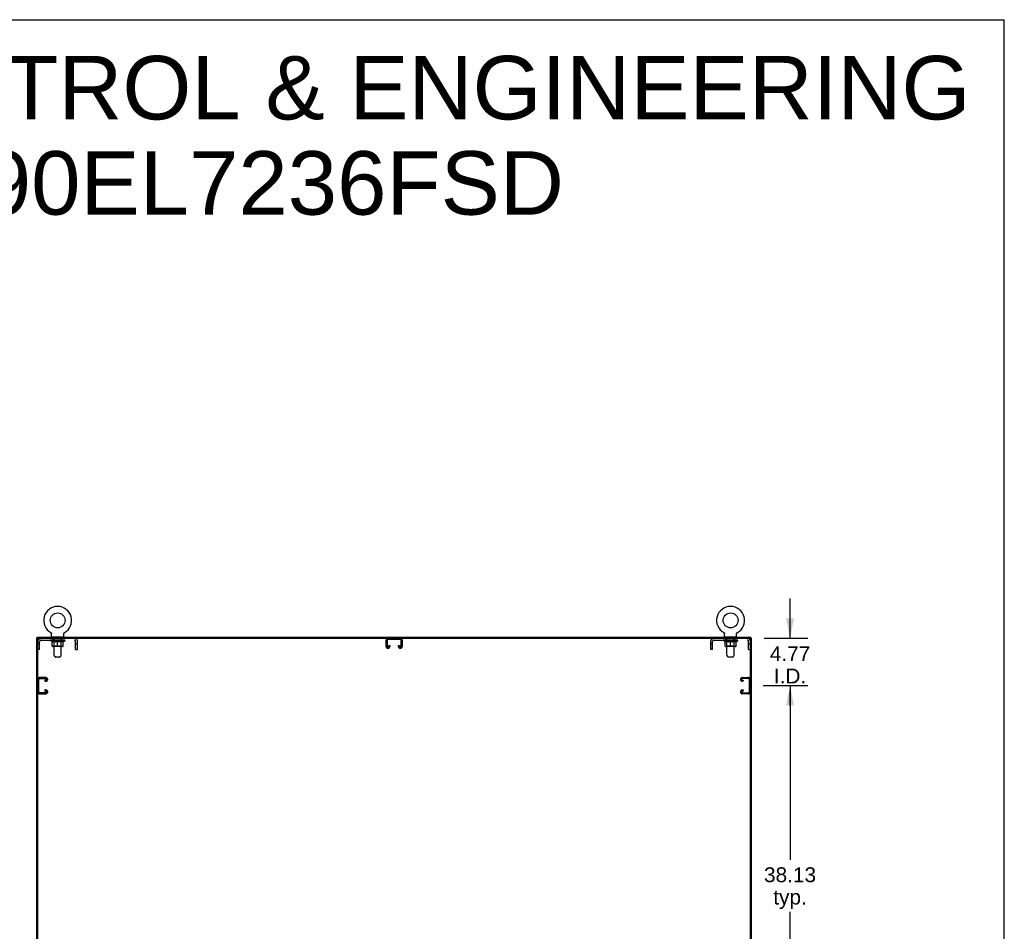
# Model space of a CAD drawing. Header units: inches. Extents: x 0 to 340, y 0 to 220.
# Tile 24 of 24: x 241 to 340, y 128 to 220. Entities that reach past the tile are written whole.
import ezdxf

# ---------------------------------------------------------------- set-up
doc = ezdxf.new("R2010")
doc.units = ezdxf.units.IN
doc.header["$LTSCALE"] = 18.7
doc.header["$MEASUREMENT"] = 0
doc.linetypes.add('HIDDEN', pattern=[0.2, 0.1, -0.1])
doc.layers.get('0').update_dxf_attribs({"linetype": 'CONTINUOUS'})
for name, color, linetype in [('02___PRT_ALL_AXES', 7, 'CONTINUOUS'), ('DEFAULT_2', 8, 'HIDDEN'), ('DIMENSIONS', 7, 'CONTINUOUS')]:
    doc.layers.add(name, color=color, linetype=linetype)
doc.styles.get("Standard").update_dxf_attribs({"font": 'arial.ttf'})
doc.dimstyles.new('DIMSTYLE_1', dxfattribs={"dimtxt": 1.5, "dimasz": 2, "dimexe": 0.09, "dimexo": 0.07, "dimgap": 0.0375, "dimtad": 0, "dimtih": 1, "dimtoh": 1, "dimzin": 4, "dimdsep": 46, "dimtxsty": 'Standard', "dimblk": '_FILLED', "dimblk1": '_FILLED', "dimblk2": '_FILLED', "dimcen": 0.09, "dimazin": 1, "dimtfac": 1, "dimtdec": 3, "dimtofl": 0, "dimtmove": 0, "dimatfit": 3, "dimldrblk": '_FILLED', "dimfxl": 1, "dimtolj": 1, "dimtzin": 4, "dimarcsym": 0})

# ---------------------------------------------------------------- blocks, each defined once
blk = doc.blocks.new('_FILLED')
at = {"color": 0, "linetype": 'ByBlock'}
blk.add_solid([(0, 0), (-1, 0.2), (-1, -0.2)], dxfattribs=at)
blk = doc.blocks.new('*D6')
at = {"layer": 'DIMENSIONS', "color": 2, "linetype": 'Continuous'}
for p, q in [((315.718, 152.866), (320.213, 152.866)), ((318.413, 152.866), (318.413, 135.304)), ((318.413, 114.741), (318.413, 130.054)), ((315.718, 114.741), (320.213, 114.741))]:
    blk.add_line(p, q, dxfattribs=at)
at = {"layer": 'DIMENSIONS', "color": 2, "linetype": 'Continuous', "xscale": 2, "yscale": 2, "zscale": 2}
for p, rotation in [((318.413, 152.866), 90), ((318.413, 114.741), 270)]:
    blk.add_blockref('_FILLED', p, dxfattribs=dict(at, rotation=rotation))
at = {"layer": 'DIMENSIONS', "color": 2, "linetype": 'Continuous', "insert": (318.413, 134.554), "char_height": 1.5, "width": 5.24164, "attachment_point": 2, "line_spacing_factor": 0.9}
blk.add_mtext('38.13\\Ptyp.', dxfattribs=at)
blk = doc.blocks.new('*D7')
at = {"layer": 'DIMENSIONS', "color": 2, "linetype": 'Continuous'}
for p, q in [((318.413, 157.637), (318.413, 161.637)), ((315.811, 157.637), (320.213, 157.637)), ((315.718, 152.866), (320.213, 152.866)), ((318.413, 152.866), (318.413, 150.866)), ((318.413, 150.866), (318.413, 152.339)), ((318.413, 152.339), (318.413, 148.866))]:
    blk.add_line(p, q, dxfattribs=at)
at = {"layer": 'DIMENSIONS', "color": 2, "linetype": 'Continuous', "xscale": 2, "yscale": 2, "zscale": 2}
for p, rotation in [((318.413, 157.637), 270), ((318.413, 152.866), 90)]:
    blk.add_blockref('_FILLED', p, dxfattribs=dict(at, rotation=rotation))
at = {"layer": 'DIMENSIONS', "color": 2, "linetype": 'Continuous', "insert": (318.413, 156.839), "char_height": 1.5, "width": 4.07621, "attachment_point": 2, "line_spacing_factor": 0.9}
blk.add_mtext('4.77\\PI.D.', dxfattribs=at)

msp = doc.modelspace()

# ---------------------------------------------------------------- linework, layer by layer
at = {"color": 7, "linetype": 'Continuous'}
for p, q in [((0, 220), (340, 220)), ((340, 0), (340, 220)), ((242.578, 157.637), (242.578, 157.741)), ((243.94, 158.213), (243.94, 158.213)), ((243.94, 158.213), (243.945, 158.21)), ((243.942, 158.212), (243.941, 158.213)), ((243.945, 158.21), (243.95, 158.207)), ((243.95, 158.207), (243.955, 158.204)), ((243.959, 158.2), (243.964, 158.196)), ((243.964, 158.196), (243.969, 158.192)), ((243.968, 158.192), (243.973, 158.188)), ((243.973, 158.188), (243.977, 158.184)), ((243.977, 158.184), (243.981, 158.179)), ((243.981, 158.18), (243.985, 158.175)), ((243.985, 158.175), (243.989, 158.17)), ((243.989, 158.17), (243.992, 158.165)), ((243.992, 158.166), (243.995, 158.16)), ((243.995, 158.161), (243.999, 158.155)), ((243.998, 158.155), (244.001, 158.15)), ((244.001, 158.15), (244.004, 158.145)), ((244.004, 158.145), (244.007, 158.139)), ((244.007, 158.139), (244.009, 158.134)), ((244.009, 158.134), (244.011, 158.128)), ((244.011, 158.128), (244.013, 158.123)), ((244.013, 158.123), (244.015, 158.117)), ((244.014, 158.117), (244.016, 158.111)), ((244.016, 158.111), (244.017, 158.105)), ((244.017, 158.105), (244.018, 158.099)), ((244.018, 158.099), (244.019, 158.093)), ((244.02, 158.082), (244.02, 158.076)), ((244.02, 157.791), (244.02, 158.076)), ((244.035, 157.771), (244.035, 157.741)), ((245.225, 157.771), (244.035, 157.771)), ((245.225, 157.771), (245.225, 157.741)), ((245.24, 158.087), (245.241, 158.093)), ((245.24, 157.791), (245.24, 158.076)), ((245.241, 158.093), (245.242, 158.099)), ((245.242, 158.105), (245.244, 158.111)), ((245.242, 158.099), (245.243, 158.105)), ((245.244, 158.111), (245.245, 158.117)), ((245.245, 158.117), (245.247, 158.123)), ((245.247, 158.123), (245.249, 158.128)), ((245.249, 158.128), (245.251, 158.134)), ((245.251, 158.134), (245.253, 158.139)), ((245.253, 158.139), (245.256, 158.145)), ((245.256, 158.145), (245.258, 158.15)), ((245.258, 158.15), (245.261, 158.155)), ((245.261, 158.155), (245.264, 158.161)), ((245.264, 158.16), (245.268, 158.166)), ((245.267, 158.165), (245.271, 158.17)), ((245.271, 158.17), (245.275, 158.175)), ((245.275, 158.175), (245.279, 158.18)), ((245.278, 158.179), (245.283, 158.184)), ((245.282, 158.184), (245.287, 158.188)), ((245.287, 158.188), (245.291, 158.192)), ((245.291, 158.192), (245.296, 158.196)), ((245.295, 158.196), (245.3, 158.2)), ((245.3, 158.2), (245.305, 158.204)), ((245.305, 158.204), (245.31, 158.207)), ((245.31, 158.207), (245.315, 158.21)), ((245.31, 158.207), (245.311, 158.208)), ((245.315, 158.21), (245.32, 158.213)), ((245.319, 158.213), (245.318, 158.212)), ((245.32, 158.213), (245.32, 158.213)), ((311.732, 158.213), (311.732, 158.213)), ((311.732, 158.213), (311.737, 158.21)), ((311.734, 158.212), (311.733, 158.213)), ((311.737, 158.21), (311.742, 158.207)), ((311.742, 158.207), (311.747, 158.204)), ((311.747, 158.204), (311.752, 158.2)), ((311.751, 158.2), (311.756, 158.196)), ((311.756, 158.196), (311.761, 158.192)), ((311.76, 158.192), (311.765, 158.188)), ((311.765, 158.188), (311.769, 158.184)), ((311.769, 158.184), (311.773, 158.179)), ((311.773, 158.18), (311.777, 158.175)), ((311.777, 158.175), (311.781, 158.17)), ((311.781, 158.17), (311.784, 158.165)), ((311.784, 158.166), (311.787, 158.16)), ((311.787, 158.161), (311.791, 158.155)), ((311.79, 158.155), (311.793, 158.15)), ((311.793, 158.15), (311.796, 158.145)), ((311.796, 158.145), (311.799, 158.139)), ((311.799, 158.139), (311.801, 158.134)), ((311.801, 158.134), (311.803, 158.128)), ((311.803, 158.128), (311.805, 158.123)), ((311.805, 158.123), (311.807, 158.117)), ((311.806, 158.117), (311.808, 158.111)), ((311.808, 158.111), (311.809, 158.105)), ((311.809, 158.105), (311.81, 158.099)), ((311.81, 158.099), (311.811, 158.093)), ((311.812, 158.082), (311.812, 158.076)), ((311.812, 157.791), (311.812, 158.076)), ((311.827, 157.771), (311.827, 157.741)), ((313.017, 157.771), (311.827, 157.771)), ((313.017, 157.771), (313.017, 157.741)), ((313.032, 158.087), (313.033, 158.093)), ((313.032, 157.791), (313.032, 158.076)), ((313.033, 158.093), (313.034, 158.099)), ((313.034, 158.105), (313.036, 158.111)), ((313.034, 158.099), (313.035, 158.105)), ((313.036, 158.111), (313.037, 158.117)), ((313.037, 158.117), (313.039, 158.123)), ((313.039, 158.123), (313.041, 158.128)), ((313.041, 158.128), (313.043, 158.134)), ((313.043, 158.134), (313.045, 158.139)), ((313.045, 158.139), (313.048, 158.145)), ((313.048, 158.145), (313.05, 158.15)), ((313.05, 158.15), (313.053, 158.155)), ((313.053, 158.155), (313.056, 158.161)), ((313.056, 158.16), (313.06, 158.166)), ((313.059, 158.165), (313.063, 158.17)), ((313.063, 158.17), (313.067, 158.175)), ((313.067, 158.175), (313.071, 158.18)), ((313.07, 158.179), (313.075, 158.184)), ((313.074, 158.184), (313.079, 158.188)), ((313.079, 158.188), (313.083, 158.192)), ((313.083, 158.192), (313.088, 158.196)), ((313.087, 158.196), (313.092, 158.2)), ((313.092, 158.2), (313.097, 158.204)), ((313.097, 158.204), (313.102, 158.207)), ((313.102, 158.207), (313.107, 158.21)), ((313.102, 158.207), (313.103, 158.208)), ((313.107, 158.21), (313.112, 158.213)), ((313.111, 158.213), (313.11, 158.212)), ((313.112, 158.213), (313.112, 158.213)), ((313.112, 158.213), (313.112, 158.213)), ((314.474, 157.637), (314.474, 157.741)), ((242.64, 157.637), (242.526, 157.637)), ((242.63, 67.908), (242.63, 157.637)), ((242.692, 157.637), (314.359, 157.637)), ((314.411, 157.637), (314.526, 157.637)), ((314.422, 67.845), (314.422, 157.575))]:
    msp.add_line(p, q, dxfattribs=at)
at = {"color": 3, "linetype": 'Continuous'}
for p, q in [((242.578, 157.741), (314.474, 157.741)), ((242.526, 67.845), (242.526, 157.637)), ((314.526, 67.845), (314.526, 157.637))]:
    msp.add_line(p, q, dxfattribs=at)
at = {"color": 7, "linetype": 'Continuous'}
for points in [[(243.955, 158.204), (243.96, 158.2), (243.964, 158.196)], [(244.019, 158.093), (244.019, 158.088), (244.02, 158.082)], [(245.24, 158.076), (245.24, 158.082), (245.24, 158.088)], [(245.24, 158.076), (245.24, 158.082), (245.24, 158.087)], [(311.811, 158.093), (311.811, 158.088), (311.812, 158.082)], [(313.032, 158.076), (313.032, 158.082), (313.032, 158.088)], [(313.032, 158.076), (313.032, 158.082), (313.032, 158.087)]]:
    msp.add_lwpolyline(points, dxfattribs=at)
for centre in [(244.63, 159.443), (312.422, 159.443)]:
    msp.add_circle(centre, 0.75, dxfattribs=at)
for centre, radius, start, end in [((244.63, 159.443), 1.41, 299.26548, 240.73452), ((312.422, 159.443), 1.41, 299.26548, 240.73452), ((244.04, 157.791), 0.02, 180, 263.07693), ((245.22, 157.791), 0.02, 276.92307, 360), ((311.832, 157.791), 0.02, 180, 263.07693), ((313.012, 157.791), 0.02, 276.92307, 360), ((242.692, 157.575), 0.0625, 90, 180), ((314.359, 157.575), 0.0625, 0, 90)]:
    msp.add_arc(centre, radius, start, end, dxfattribs=at)
at = {"layer": '02___PRT_ALL_AXES', "color": 8, "linetype": 'HIDDEN'}
for p, q in [((244.192, 157.45), (244.192, 157.637)), ((245.067, 157.637), (244.192, 157.637)), ((245.067, 157.45), (244.192, 157.45)), ((245.067, 157.45), (245.067, 157.637)), ((311.984, 157.45), (311.984, 157.637)), ((312.859, 157.637), (311.984, 157.637)), ((312.859, 157.45), (311.984, 157.45)), ((312.859, 157.45), (312.859, 157.637))]:
    msp.add_line(p, q, dxfattribs=at)
at = {"layer": 'DEFAULT_2', "color": 8, "linetype": 'HIDDEN'}
for p, q in [((243.949, 158.208), (243.95, 158.207)), ((244.255, 157.771), (244.255, 157.741)), ((244.265, 155.925), (244.265, 157.741)), ((244.995, 155.925), (244.995, 157.741)), ((245.005, 157.771), (245.005, 157.741)), ((245.32, 158.213), (245.32, 158.213)), ((311.741, 158.208), (311.742, 158.207)), ((312.047, 157.771), (312.047, 157.741)), ((312.057, 155.925), (312.057, 157.741)), ((312.787, 155.925), (312.787, 157.741)), ((312.797, 157.771), (312.797, 157.741)), ((242.817, 157.042), (242.63, 157.042)), ((242.817, 156.512), (242.817, 157.32)), ((242.947, 157.45), (246.313, 157.45)), ((243.886, 157.402), (243.886, 157.457)), ((244.073, 157.272), (243.886, 157.402)), ((245.373, 157.402), (243.886, 157.402)), ((243.898, 157.449), (243.898, 157.457)), ((243.908, 157.445), (243.908, 157.449)), ((243.908, 157.445), (245.351, 157.445)), ((243.919, 157.445), (243.919, 157.449)), ((243.92, 157.445), (243.92, 157.449)), ((243.931, 157.449), (243.931, 157.457)), ((243.951, 157.445), (243.951, 157.449)), ((243.953, 157.445), (243.953, 157.449)), ((243.986, 157.449), (243.986, 157.457)), ((244.003, 157.445), (244.003, 157.449)), ((244.007, 157.445), (244.007, 157.449)), ((244.243, 157.449), (244.014, 157.449)), ((244.06, 157.449), (244.06, 157.457)), ((244.062, 157.445), (244.062, 157.449)), ((244.062, 157.445), (244.062, 157.449)), ((244.065, 157.445), (244.065, 157.449)), ((244.073, 157.272), (244.079, 157.272)), ((244.075, 157.445), (244.075, 157.449)), ((244.075, 157.445), (244.075, 157.449)), ((244.079, 157.445), (244.079, 157.449)), ((244.079, 156.847), (244.079, 157.327)), ((244.079, 157.327), (244.114, 157.313)), ((244.082, 157.445), (244.082, 157.45)), ((244.086, 157.445), (244.086, 157.449)), ((244.106, 157.445), (244.106, 157.449)), ((244.148, 157.302), (244.114, 157.314)), ((245.137, 156.804), (244.123, 156.804)), ((244.124, 157.445), (244.124, 157.449)), ((244.126, 157.445), (244.126, 157.452)), ((244.182, 157.292), (244.148, 157.302)), ((244.152, 157.449), (244.152, 157.457)), ((244.152, 157.445), (244.152, 157.449)), ((244.163, 157.445), (244.163, 157.449)), ((244.168, 157.445), (244.168, 157.449)), ((244.176, 157.445), (244.176, 157.449)), ((244.215, 157.283), (244.181, 157.292)), ((244.192, 157.445), (244.192, 157.454)), ((244.213, 157.445), (244.213, 157.449)), ((244.248, 157.277), (244.214, 157.284)), ((244.215, 157.445), (244.215, 157.449)), ((244.264, 156.85), (244.217, 156.804)), ((244.243, 157.445), (244.243, 157.449)), ((244.28, 157.272), (244.247, 157.277)), ((244.321, 157.449), (244.256, 157.449)), ((244.258, 157.449), (244.258, 157.457)), ((244.264, 156.85), (244.264, 157.399)), ((244.996, 156.85), (244.264, 156.85)), ((244.266, 157.445), (244.266, 157.449)), ((244.272, 157.445), (244.272, 157.449)), ((244.279, 157.445), (244.279, 157.455)), ((244.429, 157.272), (244.28, 157.272)), ((244.286, 157.445), (244.286, 157.449)), ((244.297, 157.445), (244.297, 157.449)), ((244.321, 157.445), (244.321, 157.449)), ((244.409, 157.449), (244.346, 157.449)), ((244.37, 157.445), (244.37, 157.449)), ((244.376, 157.449), (244.376, 157.457)), ((244.38, 157.445), (244.38, 157.449)), ((244.383, 157.445), (244.383, 157.456)), ((244.386, 157.445), (244.386, 157.449)), ((244.395, 157.445), (244.395, 157.449)), ((244.409, 157.445), (244.409, 157.449)), ((244.429, 157.272), (244.462, 157.277)), ((244.503, 157.449), (244.446, 157.449)), ((244.462, 157.445), (244.462, 157.449)), ((244.528, 157.292), (244.494, 157.283)), ((244.495, 157.449), (244.587, 157.454)), ((244.501, 157.449), (244.501, 157.457)), ((244.501, 157.449), (244.501, 157.457)), ((244.501, 157.457), (244.501, 157.457)), ((244.501, 157.445), (244.501, 157.449)), ((244.503, 157.445), (244.503, 157.449)), ((244.506, 157.445), (244.506, 157.45)), ((244.508, 157.445), (244.508, 157.449)), ((244.562, 157.302), (244.527, 157.292)), ((244.551, 157.449), (244.624, 157.449)), ((244.559, 157.445), (244.559, 157.449)), ((244.595, 157.314), (244.561, 157.302)), ((244.562, 157.449), (244.562, 157.453)), ((244.587, 157.449), (244.587, 157.454)), ((244.63, 157.327), (244.595, 157.313)), ((244.602, 157.445), (244.602, 157.449)), ((244.627, 157.449), (244.627, 157.449)), ((244.627, 157.445), (244.627, 157.449)), ((244.627, 157.445), (244.627, 157.449)), ((244.63, 157.449), (244.63, 157.457)), ((244.63, 157.457), (244.765, 157.449)), ((244.63, 156.804), (244.63, 157.327)), ((244.63, 157.327), (244.665, 157.313)), ((244.633, 157.445), (244.633, 157.449)), ((244.633, 157.445), (244.633, 157.449)), ((244.633, 157.449), (244.633, 157.449)), ((244.658, 157.445), (244.658, 157.449)), ((244.658, 157.449), (244.709, 157.449)), ((244.699, 157.302), (244.664, 157.314)), ((244.732, 157.292), (244.698, 157.302)), ((244.701, 157.445), (244.701, 157.449)), ((244.765, 157.283), (244.732, 157.292)), ((244.752, 157.445), (244.752, 157.449)), ((244.753, 157.445), (244.753, 157.45)), ((244.756, 157.445), (244.756, 157.449)), ((244.756, 157.449), (244.814, 157.449)), ((244.758, 157.449), (244.758, 157.457)), ((244.758, 157.457), (244.759, 157.457)), ((244.758, 157.445), (244.758, 157.449)), ((244.759, 157.449), (244.759, 157.457)), ((244.798, 157.277), (244.765, 157.284)), ((244.798, 157.445), (244.798, 157.449)), ((244.831, 157.272), (244.798, 157.277)), ((244.979, 157.272), (244.831, 157.272)), ((244.851, 157.445), (244.851, 157.449)), ((244.851, 157.449), (244.913, 157.449)), ((244.864, 157.445), (244.864, 157.449)), ((244.874, 157.445), (244.874, 157.449)), ((244.877, 157.445), (244.877, 157.456)), ((244.88, 157.445), (244.88, 157.449)), ((244.884, 157.449), (244.884, 157.457)), ((244.889, 157.445), (244.889, 157.449)), ((244.938, 157.445), (244.938, 157.449)), ((244.938, 157.449), (245.004, 157.449)), ((244.962, 157.445), (244.962, 157.449)), ((244.973, 157.445), (244.973, 157.449)), ((244.979, 157.272), (245.012, 157.277)), ((244.981, 157.445), (244.981, 157.455)), ((244.988, 157.445), (244.988, 157.449)), ((244.993, 157.445), (244.993, 157.449)), ((244.996, 156.85), (244.996, 157.399)), ((244.996, 156.85), (245.042, 156.804)), ((245.002, 157.449), (245.002, 157.457)), ((245.045, 157.284), (245.012, 157.277)), ((245.017, 157.445), (245.017, 157.449)), ((245.017, 157.449), (245.246, 157.449)), ((245.044, 157.445), (245.044, 157.449)), ((245.079, 157.292), (245.045, 157.283)), ((245.047, 157.445), (245.047, 157.449)), ((245.068, 157.445), (245.068, 157.454)), ((245.112, 157.302), (245.078, 157.292)), ((245.083, 157.445), (245.083, 157.449)), ((245.091, 157.445), (245.091, 157.449)), ((245.096, 157.445), (245.096, 157.449)), ((245.108, 157.449), (245.108, 157.457)), ((245.108, 157.445), (245.108, 157.449)), ((245.146, 157.314), (245.111, 157.302)), ((245.134, 157.445), (245.134, 157.452)), ((245.136, 157.445), (245.136, 157.449)), ((245.18, 157.327), (245.146, 157.313)), ((245.154, 157.445), (245.154, 157.449)), ((245.173, 157.445), (245.173, 157.449)), ((245.177, 157.445), (245.177, 157.45)), ((245.18, 157.445), (245.18, 157.449)), ((245.18, 156.847), (245.18, 157.327)), ((245.18, 157.272), (245.187, 157.272)), ((245.184, 157.445), (245.184, 157.449)), ((245.185, 157.445), (245.185, 157.449)), ((245.187, 157.272), (245.373, 157.402)), ((245.194, 157.445), (245.194, 157.449)), ((245.197, 157.445), (245.197, 157.449)), ((245.198, 157.445), (245.198, 157.449)), ((245.199, 157.449), (245.199, 157.457)), ((245.253, 157.445), (245.253, 157.449)), ((245.256, 157.445), (245.256, 157.449)), ((245.274, 157.449), (245.274, 157.457)), ((245.307, 157.445), (245.307, 157.449)), ((245.309, 157.445), (245.309, 157.449)), ((245.328, 157.449), (245.328, 157.457)), ((245.34, 157.445), (245.34, 157.449)), ((245.341, 157.445), (245.341, 157.449)), ((245.351, 157.445), (245.351, 157.449)), ((245.362, 157.449), (245.362, 157.457)), ((245.373, 157.402), (245.373, 157.457)), ((246.443, 156.512), (246.443, 157.32)), ((246.63, 157.042), (246.443, 157.042)), ((246.63, 156.512), (246.63, 157.32)), ((277.713, 156.817), (277.713, 157.457)), ((277.817, 157.443), (277.817, 156.831)), ((279.144, 157.533), (277.907, 157.533)), ((277.984, 156.831), (277.984, 156.918)), ((277.984, 156.918), (278.088, 156.918)), ((278.088, 156.918), (278.088, 156.817)), ((278.963, 156.817), (278.963, 156.918)), ((278.963, 156.918), (279.067, 156.918)), ((279.067, 156.918), (279.067, 156.831)), ((279.234, 156.831), (279.234, 157.443)), ((279.338, 157.457), (279.338, 156.817)), ((310.422, 156.512), (310.422, 157.32)), ((310.609, 157.042), (310.422, 157.042)), ((310.609, 156.512), (310.609, 157.32)), ((310.739, 157.45), (314.105, 157.45)), ((311.678, 157.402), (311.678, 157.457)), ((313.165, 157.402), (311.678, 157.402)), ((311.865, 157.272), (311.678, 157.402)), ((311.69, 157.449), (311.69, 157.457)), ((311.7, 157.445), (311.7, 157.449)), ((311.7, 157.445), (313.143, 157.445)), ((311.711, 157.445), (311.711, 157.449)), ((311.712, 157.445), (311.712, 157.449)), ((311.723, 157.449), (311.723, 157.457)), ((311.743, 157.445), (311.743, 157.449)), ((311.745, 157.445), (311.745, 157.449)), ((311.778, 157.449), (311.778, 157.457)), ((311.795, 157.445), (311.795, 157.449)), ((311.799, 157.445), (311.799, 157.449)), ((312.035, 157.449), (311.806, 157.449)), ((311.852, 157.449), (311.852, 157.457)), ((311.854, 157.445), (311.854, 157.449)), ((311.854, 157.445), (311.854, 157.449)), ((311.857, 157.445), (311.857, 157.449)), ((311.865, 157.272), (311.871, 157.272)), ((311.867, 157.445), (311.867, 157.449)), ((311.867, 157.445), (311.867, 157.449)), ((311.871, 157.445), (311.871, 157.449)), ((311.871, 156.847), (311.871, 157.327)), ((311.871, 157.327), (311.906, 157.313)), ((311.874, 157.445), (311.874, 157.45)), ((311.878, 157.445), (311.878, 157.449)), ((311.898, 157.445), (311.898, 157.449)), ((311.94, 157.302), (311.906, 157.314)), ((312.929, 156.804), (311.915, 156.804)), ((311.916, 157.445), (311.916, 157.449)), ((311.918, 157.445), (311.918, 157.452)), ((311.974, 157.292), (311.94, 157.302)), ((311.944, 157.449), (311.944, 157.457)), ((311.944, 157.445), (311.944, 157.449)), ((311.955, 157.445), (311.955, 157.449)), ((311.96, 157.445), (311.96, 157.449)), ((311.968, 157.445), (311.968, 157.449)), ((312.007, 157.283), (311.973, 157.292)), ((311.984, 157.445), (311.984, 157.454)), ((312.005, 157.445), (312.005, 157.449)), ((312.04, 157.277), (312.006, 157.284)), ((312.007, 157.445), (312.007, 157.449)), ((312.056, 156.85), (312.009, 156.804)), ((312.035, 157.445), (312.035, 157.449)), ((312.072, 157.272), (312.039, 157.277)), ((312.113, 157.449), (312.048, 157.449)), ((312.05, 157.449), (312.05, 157.457)), ((312.056, 156.85), (312.056, 157.399)), ((312.788, 156.85), (312.056, 156.85)), ((312.058, 157.445), (312.058, 157.449)), ((312.064, 157.445), (312.064, 157.449)), ((312.071, 157.445), (312.071, 157.455)), ((312.221, 157.272), (312.072, 157.272)), ((312.078, 157.445), (312.078, 157.449)), ((312.089, 157.445), (312.089, 157.449)), ((312.113, 157.445), (312.113, 157.449)), ((312.201, 157.449), (312.138, 157.449)), ((312.162, 157.445), (312.162, 157.449)), ((312.168, 157.449), (312.168, 157.457)), ((312.172, 157.445), (312.172, 157.449)), ((312.175, 157.445), (312.175, 157.456)), ((312.178, 157.445), (312.178, 157.449)), ((312.187, 157.445), (312.187, 157.449)), ((312.201, 157.445), (312.201, 157.449)), ((312.221, 157.272), (312.254, 157.277)), ((312.295, 157.449), (312.238, 157.449)), ((312.287, 157.284), (312.253, 157.277)), ((312.254, 157.445), (312.254, 157.449)), ((312.32, 157.292), (312.286, 157.283)), ((312.287, 157.449), (312.379, 157.454)), ((312.293, 157.449), (312.293, 157.457)), ((312.293, 157.449), (312.293, 157.457)), ((312.293, 157.457), (312.293, 157.457)), ((312.293, 157.445), (312.293, 157.449)), ((312.295, 157.445), (312.295, 157.449)), ((312.298, 157.445), (312.298, 157.45)), ((312.3, 157.445), (312.3, 157.449)), ((312.354, 157.302), (312.319, 157.292)), ((312.343, 157.449), (312.416, 157.449)), ((312.351, 157.445), (312.351, 157.449)), ((312.387, 157.314), (312.353, 157.302)), ((312.354, 157.449), (312.354, 157.453)), ((312.379, 157.449), (312.379, 157.454)), ((312.422, 157.327), (312.387, 157.313)), ((312.394, 157.445), (312.394, 157.449)), ((312.419, 157.449), (312.419, 157.449)), ((312.419, 157.445), (312.419, 157.449)), ((312.419, 157.445), (312.419, 157.449)), ((312.422, 157.449), (312.422, 157.457)), ((312.422, 157.457), (312.557, 157.449)), ((312.422, 156.804), (312.422, 157.327)), ((312.422, 157.327), (312.457, 157.313)), ((312.425, 157.445), (312.425, 157.449)), ((312.425, 157.445), (312.425, 157.449)), ((312.425, 157.449), (312.425, 157.449)), ((312.45, 157.445), (312.45, 157.449)), ((312.45, 157.449), (312.501, 157.449)), ((312.491, 157.302), (312.456, 157.314)), ((312.524, 157.292), (312.49, 157.302)), ((312.493, 157.445), (312.493, 157.449)), ((312.557, 157.283), (312.524, 157.292)), ((312.544, 157.445), (312.544, 157.449)), ((312.545, 157.445), (312.545, 157.45)), ((312.548, 157.445), (312.548, 157.449)), ((312.548, 157.449), (312.606, 157.449)), ((312.55, 157.449), (312.55, 157.457)), ((312.55, 157.457), (312.551, 157.457)), ((312.55, 157.445), (312.55, 157.449)), ((312.551, 157.449), (312.551, 157.457)), ((312.59, 157.277), (312.557, 157.284)), ((312.59, 157.445), (312.59, 157.449)), ((312.59, 157.277), (312.623, 157.272)), ((312.623, 157.272), (312.59, 157.277)), ((312.771, 157.272), (312.623, 157.272)), ((312.643, 157.445), (312.643, 157.449)), ((312.643, 157.449), (312.705, 157.449)), ((312.656, 157.445), (312.656, 157.449)), ((312.666, 157.445), (312.666, 157.449)), ((312.669, 157.445), (312.669, 157.456)), ((312.672, 157.445), (312.672, 157.449)), ((312.676, 157.449), (312.676, 157.457)), ((312.681, 157.445), (312.681, 157.449)), ((312.73, 157.445), (312.73, 157.449)), ((312.73, 157.449), (312.796, 157.449)), ((312.754, 157.445), (312.754, 157.449)), ((312.765, 157.445), (312.765, 157.449)), ((312.771, 157.272), (312.804, 157.277)), ((312.773, 157.445), (312.773, 157.455)), ((312.78, 157.445), (312.78, 157.449)), ((312.785, 157.445), (312.785, 157.449)), ((312.788, 156.85), (312.788, 157.399)), ((312.788, 156.85), (312.834, 156.804)), ((312.794, 157.449), (312.794, 157.457)), ((312.837, 157.284), (312.804, 157.277)), ((312.809, 157.445), (312.809, 157.449)), ((312.809, 157.449), (313.038, 157.449)), ((312.836, 157.445), (312.836, 157.449)), ((312.871, 157.292), (312.837, 157.283)), ((312.839, 157.445), (312.839, 157.449)), ((312.86, 157.445), (312.86, 157.454)), ((312.904, 157.302), (312.87, 157.292)), ((312.875, 157.445), (312.875, 157.449)), ((312.883, 157.445), (312.883, 157.449)), ((312.888, 157.445), (312.888, 157.449)), ((312.9, 157.449), (312.9, 157.457)), ((312.9, 157.445), (312.9, 157.449)), ((312.938, 157.314), (312.903, 157.302)), ((312.926, 157.445), (312.926, 157.452)), ((312.928, 157.445), (312.928, 157.449)), ((312.972, 157.327), (312.938, 157.313)), ((312.946, 157.445), (312.946, 157.449)), ((312.965, 157.445), (312.965, 157.449)), ((312.969, 157.445), (312.969, 157.45)), ((312.972, 157.445), (312.972, 157.449)), ((312.972, 156.847), (312.972, 157.327)), ((312.972, 157.272), (312.979, 157.272)), ((312.976, 157.445), (312.976, 157.449)), ((312.977, 157.445), (312.977, 157.449)), ((312.979, 157.272), (313.165, 157.402)), ((312.986, 157.445), (312.986, 157.449)), ((312.989, 157.445), (312.989, 157.449)), ((312.99, 157.445), (312.99, 157.449)), ((312.991, 157.449), (312.991, 157.457)), ((313.045, 157.445), (313.045, 157.449)), ((313.048, 157.445), (313.048, 157.449)), ((313.066, 157.449), (313.066, 157.457)), ((313.099, 157.445), (313.099, 157.449)), ((313.101, 157.445), (313.101, 157.449)), ((313.12, 157.449), (313.12, 157.457)), ((313.132, 157.445), (313.132, 157.449)), ((313.133, 157.445), (313.133, 157.449)), ((313.143, 157.445), (313.143, 157.449)), ((313.154, 157.449), (313.154, 157.457)), ((313.165, 157.402), (313.165, 157.457)), ((314.235, 156.512), (314.235, 157.32)), ((314.422, 157.042), (314.235, 157.042)), ((242.817, 156.512), (242.63, 156.512)), ((244.366, 155.783), (244.294, 155.855)), ((244.823, 155.754), (244.436, 155.754)), ((244.894, 155.783), (244.966, 155.855)), ((246.443, 156.512), (246.63, 156.512)), ((277.908, 156.637), (277.893, 156.637)), ((279.158, 156.637), (279.143, 156.637)), ((310.609, 156.512), (310.422, 156.512)), ((312.158, 155.783), (312.086, 155.855)), ((312.615, 155.754), (312.228, 155.754)), ((312.686, 155.783), (312.758, 155.855)), ((314.235, 156.512), (314.422, 156.512)), ((242.734, 152.248), (242.734, 153.485)), ((243.45, 153.679), (242.81, 153.679)), ((242.824, 153.575), (243.436, 153.575)), ((243.349, 153.408), (243.349, 153.304)), ((243.436, 153.408), (243.349, 153.408)), ((243.349, 153.304), (243.45, 153.304)), ((243.63, 153.484), (243.63, 153.499)), ((313.422, 153.484), (313.422, 153.499)), ((313.602, 153.679), (314.242, 153.679)), ((313.703, 153.304), (313.602, 153.304)), ((314.228, 153.575), (313.616, 153.575)), ((313.616, 153.408), (313.703, 153.408)), ((313.703, 153.408), (313.703, 153.304)), ((314.318, 152.248), (314.318, 153.485)), ((242.81, 152.054), (243.45, 152.054)), ((243.436, 152.158), (242.824, 152.158)), ((243.349, 152.429), (243.349, 152.325)), ((243.45, 152.429), (243.349, 152.429)), ((243.349, 152.325), (243.436, 152.325)), ((243.63, 152.234), (243.63, 152.249)), ((313.422, 152.234), (313.422, 152.249)), ((313.602, 152.429), (313.703, 152.429)), ((314.242, 152.054), (313.602, 152.054)), ((313.703, 152.325), (313.616, 152.325)), ((313.616, 152.158), (314.228, 152.158)), ((313.703, 152.429), (313.703, 152.325))]:
    msp.add_line(p, q, dxfattribs=at)
msp.add_lwpolyline([(244.495, 157.284), (244.461, 157.277), (244.429, 157.272)], dxfattribs=at)
for centre, radius, start, end in [((244.04, 157.791), 0.02, 263.07693, 270), ((244.235, 157.741), 0.03, 0, 90), ((245.025, 157.741), 0.03, 90, 180), ((245.22, 157.791), 0.02, 270, 276.92307), ((311.832, 157.791), 0.02, 263.07693, 270), ((312.027, 157.741), 0.03, 0, 90), ((312.817, 157.741), 0.03, 90, 180), ((313.012, 157.791), 0.02, 270, 276.92307), ((242.947, 157.32), 0.317, 90, 180), ((242.947, 157.32), 0.13, 90, 180), ((244.123, 156.847), 0.0434, 180, 270), ((244.217, 157.399), 0.0466, 0, 90), ((245.042, 157.399), 0.0466, 90, 180), ((245.137, 156.847), 0.0434, 270, 360), ((246.313, 157.32), 0.317, 0, 90), ((246.313, 157.32), 0.13, 0, 90), ((277.893, 157.457), 0.18, 90, 180), ((277.893, 156.817), 0.18, 180, 270), ((277.907, 157.443), 0.09, 90, 180), ((277.907, 156.831), 0.09, 180, 265.85837), ((277.894, 156.831), 0.09, 274.14163, 360), ((277.908, 156.817), 0.18, 270, 360), ((279.143, 156.817), 0.18, 180, 270), ((279.157, 156.831), 0.09, 180, 265.85837), ((279.144, 157.443), 0.09, 0, 90), ((279.144, 156.831), 0.09, 274.14163, 360), ((279.158, 157.457), 0.18, 0, 90), ((279.158, 156.817), 0.18, 270, 360), ((310.739, 157.32), 0.317, 90, 180), ((310.739, 157.32), 0.13, 90, 180), ((311.915, 156.847), 0.0434, 180, 270), ((312.009, 157.399), 0.0466, 0, 90), ((312.834, 157.399), 0.0466, 90, 180), ((312.929, 156.847), 0.0434, 270, 360), ((314.105, 157.32), 0.317, 0, 90), ((314.105, 157.32), 0.13, 0, 90), ((244.365, 155.925), 0.1, 180, 225), ((244.436, 155.854), 0.1, 225, 270), ((244.823, 155.854), 0.1, 270, 315), ((244.895, 155.925), 0.1, 315, 360), ((312.157, 155.925), 0.1, 180, 225), ((312.228, 155.854), 0.1, 225, 270), ((312.615, 155.854), 0.1, 270, 315), ((312.687, 155.925), 0.1, 315, 360), ((242.81, 153.499), 0.18, 90, 180), ((242.824, 153.485), 0.09, 90, 180), ((243.436, 153.485), 0.09, 4.14163, 90), ((243.436, 153.498), 0.09, 270, 355.85837), ((243.45, 153.499), 0.18, 0, 90), ((243.45, 153.484), 0.18, 270, 360), ((313.602, 153.499), 0.18, 90, 180), ((313.602, 153.484), 0.18, 180, 270), ((313.616, 153.485), 0.09, 90, 175.85837), ((313.616, 153.498), 0.09, 184.14163, 270), ((314.228, 153.485), 0.09, 0, 90), ((314.242, 153.499), 0.18, 0, 90), ((242.81, 152.234), 0.18, 180, 270), ((242.824, 152.248), 0.09, 180, 270), ((243.436, 152.235), 0.09, 4.14163, 90), ((243.436, 152.248), 0.09, 270, 355.85837), ((243.45, 152.249), 0.18, 0, 90), ((243.45, 152.234), 0.18, 270, 360), ((313.602, 152.249), 0.18, 90, 180), ((313.602, 152.234), 0.18, 180, 270), ((313.616, 152.235), 0.09, 90, 175.85837), ((313.616, 152.248), 0.09, 184.14163, 270), ((314.228, 152.248), 0.09, 270, 360), ((314.242, 152.234), 0.18, 270, 360)]:
    msp.add_arc(centre, radius, start, end, dxfattribs=at)
for centre, major_axis, ratio, start_param, end_param in [((244.63, 157.457), (0.743, 0.008), 0.059247, 2.966439, 3.140971), ((243.863, 157.443), (0.232, 0), 0.060167, 0.426548, 1.470503), ((244.63, 157.457), (0.744, 0), 0.060167, 3.141593, 3.316126), ((243.863, 157.435), (0.232, 0.002), 0.059247, 1.374323, 1.469882), ((244.63, 157.457), (0.743, 0.015), 0.056515, 2.79136, 2.965893), ((243.835, 157.443), (0.232, 0.002), 0.059247, 0.251393, 1.295349), ((243.915, 157.443), (0.232, -0.002), 0.059247, 0.601702, 1.645657), ((244.63, 157.457), (0.743, -0.008), 0.059247, -2.966439, -2.791906), ((243.915, 157.435), (0.232, 0), 0.060167, 1.549477, 1.645036), ((243.835, 157.435), (0.232, 0.005), 0.056515, 1.199244, 1.294804), ((243.919, 157.438), (0.192, 0.002), 0.059247, 1.051627, 1.625044), ((243.896, 157.438), (0.192, 0.004), 0.056515, 0.876548, 1.449966), ((243.963, 157.438), (0.192, 0), 0.060167, 1.226781, 1.800198), ((244.63, 157.457), (0.743, 0.022), 0.052059, 2.616423, 2.790956), ((243.83, 157.443), (0.232, 0.005), 0.056515, 0.076315, 1.120271), ((243.988, 157.443), (0.232, -0.005), 0.056515, 0.77678, 1.820736), ((244.63, 157.457), (0.743, -0.015), 0.056515, -2.79136, -2.616827), ((243.988, 157.435), (0.232, -0.002), 0.059247, 1.724631, 1.82019), ((243.83, 157.435), (0.232, 0.007), 0.052059, 1.024308, 1.119867), ((243.895, 157.438), (0.192, 0.006), 0.052059, 0.701611, 1.275029), ((244.028, 157.438), (0.192, -0.002), 0.059247, 1.401935, 1.975352), ((244.63, 157.457), (0.743, 0.029), 0.046022, 2.441677, 2.61621), ((244.081, 157.443), (0.232, -0.007), 0.052059, 0.951717, 1.995673), ((244.63, 157.457), (0.743, -0.022), 0.052059, -2.616423, -2.441891), ((243.85, 157.443), (0.232, 0.007), 0.052059, -0.098622, 0.945334), ((244.081, 157.435), (0.232, -0.005), 0.056515, 1.899709, 1.995269), ((243.85, 157.435), (0.232, 0.009), 0.046022, 0.849561, 0.945121), ((243.916, 157.438), (0.192, 0.007), 0.046022, 0.526865, 1.100283), ((244.112, 157.438), (0.192, -0.004), 0.056515, 1.577013, 2.150431), ((244.63, 157.457), (0.743, 0.034), 0.038593, 2.267147, 2.44168), ((244.191, 157.443), (0.232, -0.009), 0.046022, 1.126463, 2.170419), ((243.894, 157.443), (0.232, 0.009), 0.046022, -0.273368, 0.770588), ((244.63, 157.457), (0.743, -0.029), 0.046022, -2.441677, -2.267144), ((244.191, 157.435), (0.232, -0.007), 0.052059, 2.074646, 2.170205), ((243.894, 157.435), (0.232, 0.011), 0.038593, 0.675031, 0.77059), ((243.96, 157.438), (0.192, 0.009), 0.038593, 0.352335, 0.925752), ((244.211, 157.438), (0.192, -0.006), 0.052059, 1.75195, 2.325367), ((244.63, 157.457), (0.743, 0.039), 0.030002, 2.09283, 2.267363), ((244.314, 157.443), (0.232, -0.011), 0.038593, 1.300994, 2.344949), ((243.96, 157.443), (0.232, 0.011), 0.038593, -0.447899, 0.596057), ((244.63, 157.457), (0.743, -0.034), 0.038593, -2.267147, -2.092614), ((244.314, 157.435), (0.232, -0.009), 0.046022, 2.249392, 2.344952), ((243.96, 157.435), (0.232, 0.012), 0.030002, 0.500714, 0.596274), ((244.023, 157.438), (0.192, 0.01), 0.030002, 0.178018, 0.751436), ((244.322, 157.438), (0.192, -0.007), 0.046022, 1.926696, 2.500114), ((244.047, 157.443), (0.232, 0.012), 0.030002, -0.622215, 0.421741), ((244.63, 157.457), (0.743, 0.042), 0.020513, 1.918702, 2.093235), ((244.446, 157.443), (0.232, -0.012), 0.030002, 1.47531, 2.519266), ((244.63, 157.457), (0.743, -0.039), 0.030002, -2.09283, -1.918297), ((244.446, 157.435), (0.232, -0.011), 0.038593, 2.423923, 2.519482), ((244.047, 157.435), (0.232, 0.013), 0.020513, 0.326586, 0.422146), ((244.105, 157.438), (0.192, 0.011), 0.020513, 0.00389, 0.577307), ((244.443, 157.438), (0.192, -0.009), 0.038593, 2.101227, 2.674644), ((244.151, 157.443), (0.232, 0.013), 0.020513, -0.796343, 0.247613), ((244.63, 157.457), (0.743, 0.044), 0.010411, 1.744712, 1.919245), ((244.584, 157.443), (0.232, -0.013), 0.020513, 1.649438, 2.693394), ((244.63, 157.457), (0.743, -0.042), 0.020513, -1.918702, -1.744169), ((244.584, 157.435), (0.232, -0.012), 0.030002, 2.598239, 2.693799), ((244.151, 157.435), (0.232, 0.014), 0.010411, 0.152596, 0.248156), ((244.203, 157.438), (0.192, 0.011), 0.010411, 6.113086, 6.686503), ((244.57, 157.438), (0.192, -0.01), 0.030002, 2.275543, 2.848961), ((244.27, 157.443), (0.232, 0.014), 0.010411, -0.970333, -0.000837), ((244.724, 157.443), (0.232, -0.014), 0.010411, 1.823428, 2.867384), ((244.63, 157.457), (0.743, -0.044), 0.010411, -1.744712, -1.570179), ((244.724, 157.435), (0.232, -0.013), 0.020513, 2.772368, 2.867927), ((244.699, 157.438), (0.192, -0.011), 0.020513, 2.449671, 3.023089), ((244.536, 157.443), (0.232, 0.014), 0.010411, 0.274209, 1.318165), ((244.435, 157.438), (0.192, 0.011), 0.010411, -0.000381, 0.517932), ((244.399, 157.435), (0.232, 0.014), 0.010411, 0.195236, 0.407198), ((244.63, 157.457), (0.743, 0.044), 0.010411, -1.579123, -1.39688), ((244.86, 157.435), (0.232, -0.014), 0.010411, 2.946357, 3.041917), ((244.825, 157.438), (0.192, -0.011), 0.010411, 2.623661, 3.142044), ((244.675, 157.443), (0.232, 0.013), 0.020513, 0.448199, 1.492154), ((244.561, 157.438), (0.192, 0.011), 0.020513, 0.118504, 0.691921), ((244.536, 157.435), (0.232, 0.013), 0.020513, 0.273666, 0.369225), ((244.99, 157.443), (0.232, -0.014), 0.010411, -3.140756, -2.17126), ((244.63, 157.457), (0.743, 0.042), 0.020513, -1.397424, -1.222891), ((244.63, 157.457), (0.743, -0.044), 0.010411, 1.222347, 1.39688), ((244.813, 157.443), (0.232, 0.012), 0.030002, 0.622327, 1.666283), ((244.69, 157.438), (0.192, 0.01), 0.030002, 0.292632, 0.86605), ((245.056, 157.438), (0.192, -0.011), 0.010411, 2.738275, 3.311692), ((245.109, 157.443), (0.232, -0.013), 0.020513, 2.89398, 3.937936), ((244.675, 157.435), (0.232, 0.012), 0.030002, 0.447794, 0.543354), ((245.109, 157.435), (0.232, -0.014), 0.010411, 2.893437, 2.988996), ((244.63, 157.457), (0.743, 0.039), 0.030002, -1.223295, -1.048762), ((244.63, 157.457), (0.743, -0.042), 0.020513, 1.048358, 1.222891), ((244.946, 157.443), (0.232, 0.011), 0.038593, 0.796643, 1.840599), ((244.816, 157.438), (0.192, 0.009), 0.038593, 0.466948, 1.040366), ((245.154, 157.438), (0.192, -0.011), 0.020513, 2.564285, 3.137703), ((245.213, 157.443), (0.232, -0.012), 0.030002, 2.719852, 3.763807), ((245.069, 157.443), (0.232, 0.009), 0.046022, 0.971174, 2.01513), ((244.813, 157.435), (0.232, 0.011), 0.038593, 0.62211, 0.71767), ((245.213, 157.435), (0.232, -0.013), 0.020513, 2.719447, 2.815007), ((244.63, 157.457), (0.743, 0.034), 0.038593, -1.048979, -0.874446), ((244.63, 157.457), (0.743, -0.039), 0.030002, 0.874229, 1.048762), ((244.937, 157.438), (0.192, 0.007), 0.046022, 0.641479, 1.214897), ((245.178, 157.443), (0.232, 0.007), 0.052059, 1.14592, 2.189876), ((245.236, 157.438), (0.192, -0.01), 0.030002, 2.390157, 2.963574), ((245.299, 157.443), (0.232, -0.011), 0.038593, 2.545535, 3.589491), ((245.049, 157.438), (0.192, 0.006), 0.052059, 0.816225, 1.389643), ((244.946, 157.435), (0.232, 0.009), 0.046022, 0.796641, 0.892201), ((245.299, 157.435), (0.232, -0.012), 0.030002, 2.545319, 2.640878), ((245.271, 157.443), (0.232, 0.005), 0.056515, 1.320857, 2.364813), ((244.63, 157.457), (0.743, 0.029), 0.046022, -0.874448, -0.699915), ((244.63, 157.457), (0.743, -0.034), 0.038593, 0.699913, 0.874446), ((245.365, 157.443), (0.232, -0.009), 0.046022, 2.371005, 3.41496), ((245.3, 157.438), (0.192, -0.009), 0.038593, 2.21584, 2.789258), ((245.148, 157.438), (0.192, 0.004), 0.056515, 0.991162, 1.564579), ((245.345, 157.443), (0.232, 0.002), 0.059247, 1.495935, 2.539891), ((245.409, 157.443), (0.232, -0.007), 0.052059, 2.196258, 3.240214), ((245.343, 157.438), (0.192, -0.007), 0.046022, 2.04131, 2.614727), ((245.069, 157.435), (0.232, 0.007), 0.052059, 0.971387, 1.066947), ((245.397, 157.443), (0.232, 0), 0.060167, 1.671089, 2.715045), ((245.365, 157.435), (0.232, -0.011), 0.038593, 2.371002, 2.466562), ((245.429, 157.443), (0.232, -0.005), 0.056515, 2.021322, 3.065278), ((244.63, 157.457), (0.743, 0.022), 0.052059, -0.699702, -0.525169), ((244.63, 157.457), (0.743, -0.029), 0.046022, 0.525382, 0.699915), ((245.231, 157.438), (0.192, 0.002), 0.059247, 1.16624, 1.739658), ((245.425, 157.443), (0.232, -0.002), 0.059247, 1.846243, 2.890199), ((245.365, 157.438), (0.192, -0.006), 0.052059, 1.866564, 2.439981), ((245.296, 157.438), (0.192, 0), 0.060167, 1.341394, 1.914812), ((245.364, 157.438), (0.192, -0.004), 0.056515, 1.691627, 2.265045), ((245.341, 157.438), (0.192, -0.002), 0.059247, 1.516549, 2.089966), ((245.178, 157.435), (0.232, 0.005), 0.056515, 1.146324, 1.241883), ((245.409, 157.435), (0.232, -0.009), 0.046022, 2.196472, 2.292031), ((244.63, 157.457), (0.743, 0.015), 0.056515, -0.524765, -0.350233), ((244.63, 157.457), (0.743, -0.022), 0.052059, 0.350636, 0.525169), ((245.271, 157.435), (0.232, 0.002), 0.059247, 1.321402, 1.416962), ((245.429, 157.435), (0.232, -0.007), 0.052059, 2.021726, 2.117285), ((244.63, 157.457), (0.743, 0.008), 0.059247, -0.349687, -0.175154), ((244.63, 157.457), (0.743, -0.015), 0.056515, 0.1757, 0.350233), ((245.345, 157.435), (0.232, 0), 0.060167, 1.496556, 1.592116), ((245.425, 157.435), (0.232, -0.005), 0.056515, 1.846789, 1.942348), ((245.397, 157.435), (0.232, -0.002), 0.059247, 1.67171, 1.76727), ((244.63, 157.457), (0.744, 0), 0.060167, -0.174533, 0), ((244.63, 157.457), (0.743, -0.008), 0.059247, 0.000621, 0.175154), ((312.422, 157.457), (0.743, 0.008), 0.059247, 2.966439, 3.140971), ((311.655, 157.443), (0.232, 0), 0.060167, 0.426548, 1.470503), ((312.422, 157.457), (0.744, 0), 0.060167, 3.141593, 3.316126), ((311.655, 157.435), (0.232, 0.002), 0.059247, 1.374323, 1.469882), ((312.422, 157.457), (0.743, 0.015), 0.056515, 2.79136, 2.965893), ((311.627, 157.443), (0.232, 0.002), 0.059247, 0.251393, 1.295349), ((311.707, 157.443), (0.232, -0.002), 0.059247, 0.601702, 1.645657), ((312.422, 157.457), (0.743, -0.008), 0.059247, -2.966439, -2.791906), ((311.707, 157.435), (0.232, 0), 0.060167, 1.549477, 1.645036), ((311.627, 157.435), (0.232, 0.005), 0.056515, 1.199244, 1.294804), ((311.711, 157.438), (0.192, 0.002), 0.059247, 1.051627, 1.625044), ((311.688, 157.438), (0.192, 0.004), 0.056515, 0.876548, 1.449966), ((311.755, 157.438), (0.192, 0), 0.060167, 1.226781, 1.800198), ((312.422, 157.457), (0.743, 0.022), 0.052059, 2.616423, 2.790956), ((311.622, 157.443), (0.232, 0.005), 0.056515, 0.076315, 1.120271), ((311.78, 157.443), (0.232, -0.005), 0.056515, 0.77678, 1.820736), ((312.422, 157.457), (0.743, -0.015), 0.056515, -2.79136, -2.616827), ((311.78, 157.435), (0.232, -0.002), 0.059247, 1.724631, 1.82019), ((311.622, 157.435), (0.232, 0.007), 0.052059, 1.024308, 1.119867), ((311.687, 157.438), (0.192, 0.006), 0.052059, 0.701611, 1.275029), ((311.82, 157.438), (0.192, -0.002), 0.059247, 1.401935, 1.975352), ((312.422, 157.457), (0.743, 0.029), 0.046022, 2.441677, 2.61621), ((311.873, 157.443), (0.232, -0.007), 0.052059, 0.951717, 1.995673), ((312.422, 157.457), (0.743, -0.022), 0.052059, -2.616423, -2.441891), ((311.642, 157.443), (0.232, 0.007), 0.052059, -0.098622, 0.945334), ((311.873, 157.435), (0.232, -0.005), 0.056515, 1.899709, 1.995269), ((311.642, 157.435), (0.232, 0.009), 0.046022, 0.849561, 0.945121), ((311.708, 157.438), (0.192, 0.007), 0.046022, 0.526865, 1.100283), ((311.904, 157.438), (0.192, -0.004), 0.056515, 1.577013, 2.150431), ((312.422, 157.457), (0.743, 0.034), 0.038593, 2.267147, 2.44168), ((311.983, 157.443), (0.232, -0.009), 0.046022, 1.126463, 2.170419), ((311.686, 157.443), (0.232, 0.009), 0.046022, -0.273368, 0.770588), ((312.422, 157.457), (0.743, -0.029), 0.046022, -2.441677, -2.267144), ((311.983, 157.435), (0.232, -0.007), 0.052059, 2.074646, 2.170205), ((311.686, 157.435), (0.232, 0.011), 0.038593, 0.675031, 0.77059), ((311.752, 157.438), (0.192, 0.009), 0.038593, 0.352335, 0.925752), ((312.003, 157.438), (0.192, -0.006), 0.052059, 1.75195, 2.325367), ((312.422, 157.457), (0.743, 0.039), 0.030002, 2.09283, 2.267363), ((312.106, 157.443), (0.232, -0.011), 0.038593, 1.300994, 2.344949), ((311.752, 157.443), (0.232, 0.011), 0.038593, -0.447899, 0.596057), ((312.422, 157.457), (0.743, -0.034), 0.038593, -2.267147, -2.092614), ((312.106, 157.435), (0.232, -0.009), 0.046022, 2.249392, 2.344952), ((311.752, 157.435), (0.232, 0.012), 0.030002, 0.500714, 0.596274), ((311.815, 157.438), (0.192, 0.01), 0.030002, 0.178018, 0.751436), ((312.114, 157.438), (0.192, -0.007), 0.046022, 1.926696, 2.500114), ((311.839, 157.443), (0.232, 0.012), 0.030002, -0.622215, 0.421741), ((312.422, 157.457), (0.743, 0.042), 0.020513, 1.918702, 2.093235), ((312.238, 157.443), (0.232, -0.012), 0.030002, 1.47531, 2.519266), ((312.422, 157.457), (0.743, -0.039), 0.030002, -2.09283, -1.918297), ((312.238, 157.435), (0.232, -0.011), 0.038593, 2.423923, 2.519482), ((311.839, 157.435), (0.232, 0.013), 0.020513, 0.326586, 0.422146), ((311.897, 157.438), (0.192, 0.011), 0.020513, 0.00389, 0.577307), ((312.235, 157.438), (0.192, -0.009), 0.038593, 2.101227, 2.674644), ((311.943, 157.443), (0.232, 0.013), 0.020513, -0.796343, 0.247613), ((312.422, 157.457), (0.743, 0.044), 0.010411, 1.744712, 1.919245), ((312.376, 157.443), (0.232, -0.013), 0.020513, 1.649438, 2.693394), ((312.422, 157.457), (0.743, -0.042), 0.020513, -1.918702, -1.744169), ((312.376, 157.435), (0.232, -0.012), 0.030002, 2.598239, 2.693799), ((311.943, 157.435), (0.232, 0.014), 0.010411, 0.152596, 0.248156), ((311.995, 157.438), (0.192, 0.011), 0.010411, 6.113086, 6.686503), ((312.362, 157.438), (0.192, -0.01), 0.030002, 2.275543, 2.848961), ((312.062, 157.443), (0.232, 0.014), 0.010411, -0.970333, -0.000837), ((312.516, 157.443), (0.232, -0.014), 0.010411, 1.823428, 2.867384), ((312.422, 157.457), (0.743, -0.044), 0.010411, -1.744712, -1.570179), ((312.516, 157.435), (0.232, -0.013), 0.020513, 2.772368, 2.867927), ((312.491, 157.438), (0.192, -0.011), 0.020513, 2.449671, 3.023089), ((312.328, 157.443), (0.232, 0.014), 0.010411, 0.274209, 1.318165), ((312.227, 157.438), (0.192, 0.011), 0.010411, -0.000381, 0.517932), ((312.191, 157.435), (0.232, 0.014), 0.010411, 0.195236, 0.407198), ((312.422, 157.457), (0.743, 0.044), 0.010411, -1.579123, -1.39688), ((312.652, 157.435), (0.232, -0.014), 0.010411, 2.946357, 3.041917), ((312.617, 157.438), (0.192, -0.011), 0.010411, 2.623661, 3.142044), ((312.467, 157.443), (0.232, 0.013), 0.020513, 0.448199, 1.492154), ((312.353, 157.438), (0.192, 0.011), 0.020513, 0.118504, 0.691921), ((312.328, 157.435), (0.232, 0.013), 0.020513, 0.273666, 0.369225), ((312.782, 157.443), (0.232, -0.014), 0.010411, -3.140756, -2.17126), ((312.422, 157.457), (0.743, 0.042), 0.020513, -1.397424, -1.222891), ((312.422, 157.457), (0.743, -0.044), 0.010411, 1.222347, 1.39688), ((312.605, 157.443), (0.232, 0.012), 0.030002, 0.622327, 1.666283), ((312.482, 157.438), (0.192, 0.01), 0.030002, 0.292632, 0.86605), ((312.848, 157.438), (0.192, -0.011), 0.010411, 2.738275, 3.311692), ((312.901, 157.443), (0.232, -0.013), 0.020513, 2.89398, 3.937936), ((312.467, 157.435), (0.232, 0.012), 0.030002, 0.447794, 0.543354), ((312.901, 157.435), (0.232, -0.014), 0.010411, 2.893437, 2.988996), ((312.422, 157.457), (0.743, 0.039), 0.030002, -1.223295, -1.048762), ((312.422, 157.457), (0.743, -0.042), 0.020513, 1.048358, 1.222891), ((312.738, 157.443), (0.232, 0.011), 0.038593, 0.796643, 1.840599), ((312.608, 157.438), (0.192, 0.009), 0.038593, 0.466948, 1.040366), ((312.946, 157.438), (0.192, -0.011), 0.020513, 2.564285, 3.137703), ((313.005, 157.443), (0.232, -0.012), 0.030002, 2.719852, 3.763807), ((312.861, 157.443), (0.232, 0.009), 0.046022, 0.971174, 2.01513), ((312.605, 157.435), (0.232, 0.011), 0.038593, 0.62211, 0.71767), ((313.005, 157.435), (0.232, -0.013), 0.020513, 2.719447, 2.815007), ((312.422, 157.457), (0.743, 0.034), 0.038593, -1.048979, -0.874446), ((312.422, 157.457), (0.743, -0.039), 0.030002, 0.874229, 1.048762), ((312.729, 157.438), (0.192, 0.007), 0.046022, 0.641479, 1.214897), ((312.97, 157.443), (0.232, 0.007), 0.052059, 1.14592, 2.189876), ((313.028, 157.438), (0.192, -0.01), 0.030002, 2.390157, 2.963574), ((313.091, 157.443), (0.232, -0.011), 0.038593, 2.545535, 3.589491), ((312.841, 157.438), (0.192, 0.006), 0.052059, 0.816225, 1.389643), ((312.738, 157.435), (0.232, 0.009), 0.046022, 0.796641, 0.892201), ((313.091, 157.435), (0.232, -0.012), 0.030002, 2.545319, 2.640878), ((313.063, 157.443), (0.232, 0.005), 0.056515, 1.320857, 2.364813), ((312.422, 157.457), (0.743, 0.029), 0.046022, -0.874448, -0.699915), ((312.422, 157.457), (0.743, -0.034), 0.038593, 0.699913, 0.874446), ((313.157, 157.443), (0.232, -0.009), 0.046022, 2.371005, 3.41496), ((313.092, 157.438), (0.192, -0.009), 0.038593, 2.21584, 2.789258), ((312.94, 157.438), (0.192, 0.004), 0.056515, 0.991162, 1.564579), ((313.137, 157.443), (0.232, 0.002), 0.059247, 1.495935, 2.539891), ((313.201, 157.443), (0.232, -0.007), 0.052059, 2.196258, 3.240214), ((313.135, 157.438), (0.192, -0.007), 0.046022, 2.04131, 2.614727), ((312.861, 157.435), (0.232, 0.007), 0.052059, 0.971387, 1.066947), ((313.189, 157.443), (0.232, 0), 0.060167, 1.671089, 2.715045), ((313.157, 157.435), (0.232, -0.011), 0.038593, 2.371002, 2.466562), ((313.221, 157.443), (0.232, -0.005), 0.056515, 2.021322, 3.065278), ((312.422, 157.457), (0.743, 0.022), 0.052059, -0.699702, -0.525169), ((312.422, 157.457), (0.743, -0.029), 0.046022, 0.525382, 0.699915), ((313.023, 157.438), (0.192, 0.002), 0.059247, 1.16624, 1.739658), ((313.217, 157.443), (0.232, -0.002), 0.059247, 1.846243, 2.890199), ((313.157, 157.438), (0.192, -0.006), 0.052059, 1.866564, 2.439981), ((313.088, 157.438), (0.192, 0), 0.060167, 1.341394, 1.914812), ((313.156, 157.438), (0.192, -0.004), 0.056515, 1.691627, 2.265045), ((313.133, 157.438), (0.192, -0.002), 0.059247, 1.516549, 2.089966), ((312.97, 157.435), (0.232, 0.005), 0.056515, 1.146324, 1.241883), ((313.201, 157.435), (0.232, -0.009), 0.046022, 2.196472, 2.292031), ((312.422, 157.457), (0.743, 0.015), 0.056515, -0.524765, -0.350233), ((312.422, 157.457), (0.743, -0.022), 0.052059, 0.350636, 0.525169), ((313.063, 157.435), (0.232, 0.002), 0.059247, 1.321402, 1.416962), ((313.221, 157.435), (0.232, -0.007), 0.052059, 2.021726, 2.117285), ((312.422, 157.457), (0.743, 0.008), 0.059247, -0.349687, -0.175154), ((312.422, 157.457), (0.743, -0.015), 0.056515, 0.1757, 0.350233), ((313.137, 157.435), (0.232, 0), 0.060167, 1.496556, 1.592116), ((313.217, 157.435), (0.232, -0.005), 0.056515, 1.846789, 1.942348), ((313.189, 157.435), (0.232, -0.002), 0.059247, 1.67171, 1.76727), ((312.422, 157.457), (0.744, 0), 0.060167, -0.174533, 0), ((312.422, 157.457), (0.743, -0.008), 0.059247, 0.000621, 0.175154)]:
    msp.add_ellipse(centre, major_axis=major_axis, ratio=ratio, start_param=start_param, end_param=end_param, dxfattribs=at)

# ---------------------------------------------------------------- texts
at = {"layer": 'DIMENSIONS', "color": 2, "linetype": 'Continuous', "insert": (255.631, 216.346), "char_height": 6.4, "width": 161.64164, "attachment_point": 2, "line_spacing_factor": 0.9}
msp.add_mtext('SAGINAW CONTROL & ENGINEERING\\PSCE-90EL7236FSD', dxfattribs=at)

# ---------------------------------------------------------------- dimensions: what is measured, and where the dimension line sits
at = {"layer": 'DIMENSIONS', "color": 2, "linetype": 'Continuous'}
for base, p1, p2, angle, text, picture, middle in [((318.413, 152.866), (315.741, 157.637), (315.648, 152.866), 270, '<>\\PI.D.', '*D7', (318.413, 154.964)), ((318.413410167, 152.866017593), (315.647822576, 114.741017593), (315.647822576, 152.866017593), 90, '<>\\Ptyp.', '*D6', (318.413410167, 132.678517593))]:
    dim = msp.add_linear_dim(base=base, p1=p1, p2=p2, angle=angle, text=text, dimstyle='DIMSTYLE_1', dxfattribs=at)
    dim.commit()
    dim.dimension.update_dxf_attribs({"geometry": picture, "text_midpoint": middle, "dimtype": 160})

doc.saveas('drawing.dxf')
